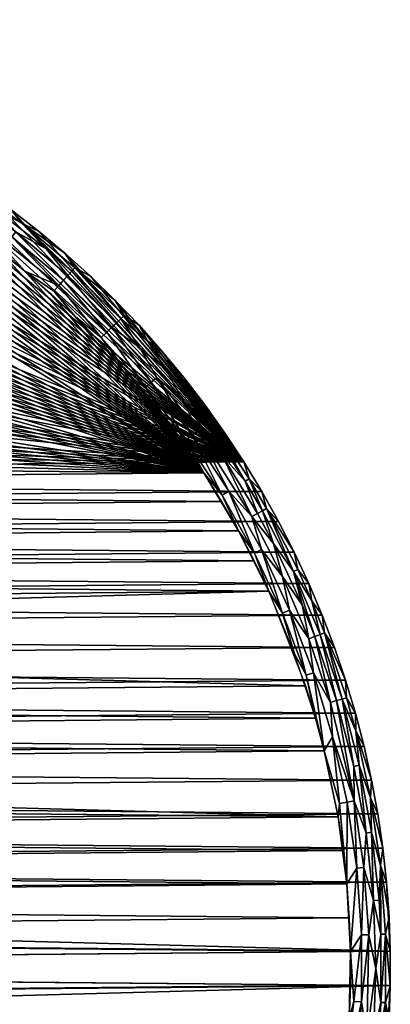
# Model space of a CAD drawing. Header units: inches. Extents: x -30 to 30, y -30 to 30.
# Tile 7 of 7: x 18.3 to 30, y -1.1 to 30. Entities that reach past the tile are written whole.
import ezdxf

# ---------------------------------------------------------------- set-up
doc = ezdxf.new("R2010")
doc.units = ezdxf.units.IN
doc.header["$MEASUREMENT"] = 0
doc.layers.add('AFUTL-3-EDPL', color=19, linetype='Continuous')
doc.layers.add('AFUTL-3-TPWD', color=15, linetype='Continuous')

msp = doc.modelspace()

# ---------------------------------------------------------------- meshes
at = {"layer": 'AFUTL-3-EDPL'}
mesh = msp.add_polyface(dxfattribs=at)
corners = [(19.53, 21.585, 41.092), (20.87, 19.944, 41.005), (19.368, 21.406, 41.005), (18.887, 23.309, 42.047), (18.378, 23.542, 41.766), (18.028, 23.979, 42.047), (18.455, 22.04, 40.976), (17.067, 23.581, 41.092), (17.424, 24.074, 41.556), (16.439, 24.543, 41.371), (15.631, 25.276, 41.556), (19.819, 21.905, 41.371), (19.682, 21.753, 41.215), (18.177, 23.285, 41.371), (16.621, 24.814, 41.766), (16.925, 23.385, 41.005), (14.776, 25.955, 41.766), (16.24, 25.224, 42.047), (19.126, 22.746, 41.556), (20.038, 22.147, 41.766), (19.939, 22.037, 41.556), (18.051, 23.124, 41.215), (19.721, 22.607, 42.047), (21.209, 20.267, 41.215), (16.326, 24.373, 41.215), (15.184, 24.552, 41.005), (15.311, 24.758, 41.092), (17.145, 24.618, 42.047), (20.528, 21.876, 42.047), (21.357, 20.409, 41.371), (14.615, 25.671, 41.371), (21.045, 20.111, 41.092), (20.041, 20.608, 40.976), (16.767, 23.35, 40.976)]
mesh.append_faces([[corners[k] for k in face] for face in [(4, 20, 18), (2, 32, 6)]], dxfattribs={"vtx0": -1})
mesh.append_faces([[corners[k] for k in face] for face in [(3, 4, 5), (27, 14, 17), (28, 19, 22), (12, 0, 21), (20, 11, 18), (5, 14, 27), (22, 4, 3)]], dxfattribs={"vtx0": -1, "vtx1": -1})
mesh.append_faces([[corners[k] for k in face] for face in [(0, 1, 2), (0, 6, 7), (8, 9, 10), (11, 12, 13), (8, 10, 14), (6, 15, 7), (14, 16, 17), (18, 13, 8), (19, 20, 4), (13, 9, 8), (0, 7, 21), (22, 19, 4), (21, 7, 24), (14, 10, 16), (15, 25, 26), (5, 4, 14), (18, 11, 13), (4, 8, 14), (9, 24, 30), (21, 24, 9), (13, 21, 9), (7, 26, 24), (7, 15, 26), (1, 32, 2), (15, 33, 25)]], dxfattribs={"vtx0": -1, "vtx1": -1, "vtx2": -1})
mesh.append_faces([[corners[k] for k in face] for face in [(11, 23, 12), (20, 29, 11), (13, 12, 21), (12, 31, 0)]], dxfattribs={"vtx0": -1, "vtx2": -1})
mesh.append_faces([[corners[k] for k in face] for face in [(2, 6, 0), (4, 18, 8), (6, 33, 15)]], dxfattribs={"vtx1": -1, "vtx2": -1})
mesh = msp.add_polyface(dxfattribs=at)
corners = [(23.708, 18.164, 41.766), (22.919, 18.918, 41.556), (22.328, 19.836, 41.766), (20.038, 22.147, 41.766), (21.486, 20.532, 41.556), (19.939, 22.037, 41.556), (23.919, 16.983, 41.215), (23.735, 16.853, 41.092), (22.624, 18.675, 41.215), (21.593, 20.634, 41.766), (22.45, 18.531, 41.092), (22.263, 18.377, 41.005), (21.045, 20.111, 41.092), (21.357, 20.409, 41.371), (21.209, 20.267, 41.215), (19.819, 21.905, 41.371), (23.538, 16.712, 41.005), (22.084, 19.62, 41.371), (24.142, 17.809, 42.047), (23.479, 18.674, 42.047), (20.87, 19.944, 41.005), (19.53, 21.585, 41.092), (22.062, 20.329, 42.047), (21.309, 21.117, 42.047), (24.232, 17.205, 41.556), (23.449, 17.965, 41.371), (22.786, 19.514, 42.047), (24.772, 16.921, 42.047), (24.352, 17.291, 41.766), (19.682, 21.753, 41.215), (22.873, 17.411, 40.976), (21.517, 19.062, 40.976), (20.041, 20.608, 40.976), (20.528, 21.876, 42.047)]
mesh.append_faces([[corners[k] for k in face] for face in [(10, 11, 12), (13, 14, 15), (18, 0, 19), (12, 20, 21), (22, 9, 23), (4, 13, 5), (26, 2, 22), (27, 28, 18), (14, 12, 29), (7, 16, 10), (2, 4, 9), (28, 24, 0), (17, 14, 13), (19, 2, 26), (23, 3, 33)]], dxfattribs={"vtx0": -1, "vtx1": -1})
mesh.append_faces([[corners[k] for k in face] for face in [(0, 1, 2), (6, 7, 8), (9, 4, 3), (8, 10, 14), (10, 16, 11), (17, 8, 14), (2, 1, 4), (19, 0, 2), (24, 25, 1), (1, 25, 17), (12, 11, 20), (23, 9, 3), (0, 24, 1), (1, 17, 4), (25, 6, 8), (25, 8, 17), (16, 30, 11), (11, 31, 20)]], dxfattribs={"vtx0": -1, "vtx1": -1, "vtx2": -1})
mesh.append_faces([[corners[k] for k in face] for face in [(3, 4, 5), (14, 10, 12), (8, 7, 10), (22, 2, 9), (18, 28, 0), (11, 30, 31), (20, 31, 32), (4, 17, 13)]], dxfattribs={"vtx0": -1, "vtx2": -1})
mesh = msp.add_polyface(dxfattribs=at)
corners = [(24.232, 17.205, 41.556), (24.691, 16.216, 41.371), (23.449, 17.965, 41.371), (27.421, 12.169, 42.047), (27.075, 12.608, 41.766), (26.961, 13.157, 42.047), (25.416, 15.401, 41.556), (25.803, 14.381, 41.371), (24.896, 15.086, 41.092), (25.709, 13.129, 41.005), (24.689, 14.96, 41.005), (26.308, 13.435, 41.371), (26.593, 12.384, 41.215), (25.624, 14.282, 41.215), (26.088, 14.54, 41.766), (25.935, 15.079, 42.047), (25.543, 15.478, 41.766), (25.371, 16.01, 42.047), (23.735, 16.853, 41.092), (24.352, 17.291, 41.766), (23.919, 16.983, 41.215), (26.94, 12.546, 41.556), (27.214, 11.49, 41.371), (25.959, 14.468, 41.556), (25.925, 13.239, 41.092), (23.538, 16.712, 41.005), (26.594, 11.228, 41.005), (26.466, 14.127, 42.047), (26.159, 11.919, 40.976), (25.201, 13.83, 40.976), (24.104, 15.664, 40.976), (22.873, 17.411, 40.976), (24.772, 16.921, 42.047)]
mesh.append_faces([[corners[k] for k in face] for face in [(3, 4, 5), (15, 16, 17), (8, 10, 18), (23, 7, 6), (27, 14, 15), (14, 23, 16), (11, 13, 7), (5, 14, 27), (17, 19, 32)]], dxfattribs={"vtx0": -1, "vtx1": -1})
mesh.append_faces([[corners[k] for k in face] for face in [(0, 1, 2), (6, 7, 1), (8, 9, 10), (6, 1, 0), (11, 12, 13), (5, 4, 14), (17, 16, 19), (7, 13, 1), (21, 11, 23), (12, 24, 13), (13, 8, 20), (18, 10, 25), (24, 26, 9), (19, 6, 0), (4, 21, 14), (14, 21, 23), (1, 20, 2), (1, 13, 20), (13, 24, 8), (24, 9, 8), (16, 6, 19), (9, 29, 10), (10, 30, 25)]], dxfattribs={"vtx0": -1, "vtx1": -1, "vtx2": -1})
mesh.append_faces([[corners[k] for k in face] for face in [(20, 8, 18), (15, 14, 16), (9, 28, 29), (16, 23, 6), (10, 29, 30), (25, 30, 31), (23, 11, 7)]], dxfattribs={"vtx0": -1, "vtx2": -1})
mesh.append_faces([[corners[k] for k in face] for face in [(21, 22, 11)]], dxfattribs={"vtx1": -1, "vtx2": -1})
mesh = msp.add_polyface(dxfattribs=at)
corners = [(27.78, 10.558, 41.556), (28.302, 8.463, 41.371), (27.613, 10.494, 41.371), (26.817, 11.323, 41.092), (27.339, 9.269, 41.005), (26.594, 11.228, 41.005), (28.174, 7.321, 41.092), (27.911, 6.879, 40.976), (27.568, 9.347, 41.092), (28.473, 8.514, 41.556), (25.925, 13.239, 41.092), (26.94, 12.546, 41.556), (28.106, 8.404, 41.215), (28.582, 9.115, 42.047), (28.615, 8.556, 41.766), (27.918, 10.61, 41.766), (28.232, 10.147, 42.047), (27.845, 11.165, 42.047), (27.515, 11.617, 41.766), (29.168, 7.017, 42.047), (28.906, 7.512, 41.766), (28.894, 8.071, 42.047), (26.593, 12.384, 41.215), (27.422, 10.422, 41.215), (28.842, 6.386, 41.371), (27.214, 11.49, 41.371), (26.308, 13.435, 41.371), (29.016, 6.425, 41.556), (27.421, 12.169, 42.047), (27.636, 7.912, 40.976), (26.972, 9.943, 40.976), (26.159, 11.919, 40.976), (25.709, 13.129, 41.005), (27.075, 12.608, 41.766)]
mesh.append_faces([[corners[k] for k in face] for face in [(11, 2, 25)]], dxfattribs={"vtx0": -1})
mesh.append_faces([[corners[k] for k in face] for face in [(6, 7, 8), (9, 1, 0), (13, 15, 16), (19, 20, 21), (17, 18, 28), (15, 0, 18), (1, 12, 2), (20, 9, 14), (2, 23, 25), (21, 14, 13), (16, 15, 17), (18, 11, 33)]], dxfattribs={"vtx0": -1, "vtx1": -1})
mesh.append_faces([[corners[k] for k in face] for face in [(3, 4, 5), (3, 5, 10), (0, 2, 11), (13, 14, 15), (22, 3, 10), (12, 8, 23), (25, 22, 26), (2, 12, 23), (14, 9, 15), (20, 27, 9), (18, 0, 11), (25, 23, 22), (23, 3, 22), (8, 7, 4), (23, 8, 3), (8, 4, 3), (4, 30, 5), (5, 31, 32)]], dxfattribs={"vtx0": -1, "vtx1": -1, "vtx2": -1})
mesh.append_faces([[corners[k] for k in face] for face in [(0, 1, 2), (12, 6, 8), (17, 15, 18), (9, 24, 1), (15, 9, 0), (21, 20, 14), (5, 30, 31), (28, 18, 33)]], dxfattribs={"vtx0": -1, "vtx2": -1})
mesh.append_faces([[corners[k] for k in face] for face in [(7, 29, 4), (4, 29, 30)]], dxfattribs={"vtx2": -1})
mesh = msp.add_polyface(dxfattribs=at)
corners = [(29.375, 5.394, 41.766), (29.405, 4.302, 41.556), (29.016, 6.425, 41.556), (29.162, 3.19, 41.215), (28.937, 3.165, 41.092), (28.853, 5.298, 41.215), (29.689, 3.248, 41.766), (28.622, 2.668, 40.976), (28.631, 5.257, 41.092), (28.906, 7.512, 41.766), (29.229, 4.276, 41.371), (28.842, 6.386, 41.371), (29.316, 1.065, 41.215), (29.09, 1.057, 41.092), (29.64, 2.157, 41.556), (28.393, 5.213, 41.005), (28.345, 4.787, 40.976), (27.911, 6.879, 40.976), (29.403, 5.953, 42.047), (28.741, 0.534, 40.976), (29.462, 2.144, 41.371), (28.302, 8.463, 41.371), (29.876, 2.72, 42.047), (29.758, 3.803, 42.047), (29.955, 1.634, 42.047), (29.847, 1.084, 41.766), (28.174, 7.321, 41.092), (28.106, 8.404, 41.215), (29.6, 4.881, 42.047), (29.699, 1.079, 41.556), (28.473, 8.514, 41.556), (29.168, 7.017, 42.047)]
mesh.append_faces([[corners[k] for k in face] for face in [(6, 29, 14)]], dxfattribs={"vtx0": -1})
mesh.append_faces([[corners[k] for k in face] for face in [(4, 7, 8), (22, 6, 23), (28, 0, 18), (24, 6, 22), (13, 19, 4), (8, 15, 26), (29, 20, 14), (23, 0, 28), (18, 9, 31)]], dxfattribs={"vtx0": -1, "vtx1": -1})
mesh.append_faces([[corners[k] for k in face] for face in [(0, 1, 2), (3, 4, 5), (6, 1, 0), (0, 2, 9), (12, 13, 3), (18, 0, 9), (14, 20, 1), (10, 3, 5), (24, 25, 6), (5, 26, 27), (23, 6, 0), (25, 29, 6), (2, 10, 11), (2, 11, 30), (1, 10, 2), (1, 20, 10), (26, 15, 17), (21, 5, 27), (20, 3, 10), (20, 12, 3), (8, 7, 15)]], dxfattribs={"vtx0": -1, "vtx1": -1, "vtx2": -1})
mesh.append_faces([[corners[k] for k in face] for face in [(10, 5, 11), (15, 16, 17), (4, 19, 7), (5, 4, 8), (15, 7, 16), (5, 8, 26), (3, 13, 4)]], dxfattribs={"vtx0": -1, "vtx2": -1})
mesh.append_faces([[corners[k] for k in face] for face in [(11, 5, 21)]], dxfattribs={"vtx1": -1})
mesh.append_faces([[corners[k] for k in face] for face in [(6, 14, 1)]], dxfattribs={"vtx1": -1, "vtx2": -1})
mesh = msp.add_polyface(dxfattribs=at)
corners = [(29.462, -2.144, 41.371), (29.64, -2.157, 41.556), (29.229, -4.276, 41.371), (28.147, -5.837, 40.976), (28.937, -3.165, 41.092), (28.631, -5.257, 41.092), (29.54, 0, 41.371), (29.699, -1.079, 41.556), (29.995, -0.545, 42.047), (29.847, 1.084, 41.766), (29.995, 0.545, 42.047), (28.848, -1.048, 41.005), (29.09, -1.057, 41.092), (28.503, -3.73, 40.976), (29.09, 1.057, 41.092), (29.316, 1.065, 41.215), (29.689, -3.248, 41.766), (29.405, -4.302, 41.556), (29.847, -1.084, 41.766), (29.876, -2.72, 42.047), (29.699, 1.079, 41.556), (29.462, 2.144, 41.371), (29.027, -4.247, 41.215), (28.842, -6.386, 41.371), (29.955, -1.634, 42.047), (28.741, 0.534, 40.976), (29.258, -2.129, 41.215), (29.6, -4.881, 42.047), (29.375, -5.394, 41.766), (29.758, -3.803, 42.047), (28.642, -6.342, 41.215), (28.701, -1.602, 40.976), (29.955, 1.634, 42.047)]
mesh.append_faces([[corners[k] for k in face] for face in [(0, 1, 2), (8, 9, 10), (14, 15, 12), (4, 22, 5), (2, 17, 23), (13, 4, 3), (12, 26, 4), (7, 18, 1), (10, 9, 32)]], dxfattribs={"vtx0": -1, "vtx1": -1})
mesh.append_faces([[corners[k] for k in face] for face in [(6, 7, 0), (11, 12, 13), (1, 16, 17), (2, 1, 17), (9, 8, 18), (18, 19, 16), (6, 20, 7), (20, 6, 21), (25, 14, 11), (12, 15, 26), (4, 26, 22), (16, 27, 28), (1, 18, 16), (7, 9, 18), (20, 9, 7), (17, 16, 28), (26, 6, 0), (26, 0, 22), (22, 2, 30), (15, 6, 26), (6, 15, 21)]], dxfattribs={"vtx0": -1, "vtx1": -1, "vtx2": -1})
mesh.append_faces([[corners[k] for k in face] for face in [(3, 4, 5), (11, 14, 12), (18, 24, 19), (16, 29, 27), (22, 0, 2), (13, 12, 4), (0, 7, 1), (11, 31, 25), (18, 8, 24), (16, 19, 29)]], dxfattribs={"vtx0": -1, "vtx2": -1})
mesh.append_faces([[corners[k] for k in face] for face in [(13, 31, 11)]], dxfattribs={"vtx1": -1, "vtx2": -1})
at = {"layer": 'AFUTL-3-TPWD'}
mesh = msp.add_polyface(dxfattribs=at)
corners = [(24.104, 15.664, 40.976), (-18.042, 22.379, 40.976), (-16.33, 23.658, 40.976), (-20.128, 22.246, 42.047), (25.371, 16.01, 42.047), (-19.307, 22.962, 42.047), (-3.533, 29.791, 42.047), (-2.449, 29.9, 42.047), (-2.402, 28.646, 40.976), (-1.335, 28.715, 40.976), (-12.911, 27.079, 42.047), (-11.919, 27.53, 42.047), (-11.676, 26.268, 40.976), (-9.692, 27.063, 40.976), (-7.808, 28.966, 42.047), (-6.751, 29.23, 42.047), (-21.159, 19.459, 40.976), (-20.421, 20.232, 40.976), (-6.62, 27.974, 40.976), (-5.575, 28.2, 40.976), (-23.136, 19.097, 42.047), (-21.689, 20.726, 42.047), (-15.779, 25.515, 42.047), (-14.842, 26.071, 42.047), (-13.595, 25.328, 40.976), (-12.644, 25.816, 40.976), (-19.655, 20.977, 40.976), (-18.861, 21.693, 40.976), (-9.89, 28.323, 42.047), (-8.855, 28.663, 42.047), (-17.589, 24.302, 42.047), (-8.68, 27.405, 40.976), (-7.655, 27.708, 40.976), (-4.523, 28.388, 40.976), (-3.465, 28.537, 40.976), (-15.439, 24.248, 40.976), (-14.527, 24.805, 40.976), (-20.922, 21.5, 42.047), (-4.612, 29.643, 42.047), (-10.912, 27.945, 42.047), (-16.695, 24.925, 42.047), (-13.886, 26.593, 42.047)]
mesh.append_faces([[corners[k] for k in face] for face in [(3, 4, 5), (6, 4, 7), (10, 4, 11), (14, 4, 15), (20, 4, 21), (22, 4, 23), (28, 4, 29), (5, 4, 30), (21, 4, 37), (15, 4, 38), (39, 4, 28), (40, 4, 22), (41, 4, 10), (38, 4, 6), (29, 4, 14), (37, 4, 3), (30, 4, 40), (11, 4, 39), (23, 4, 41)]], dxfattribs={"vtx0": -1, "vtx1": -1})
mesh.append_faces([[corners[k] for k in face] for face in [(0, 1, 2), (0, 8, 9), (0, 12, 13), (0, 18, 19), (0, 26, 27), (0, 31, 32), (0, 35, 36), (0, 13, 31), (0, 17, 26), (0, 34, 8), (0, 36, 24), (0, 25, 12), (0, 19, 33)]], dxfattribs={"vtx0": -1, "vtx2": -1})
mesh.append_faces([[corners[k] for k in face] for face in [(16, 17, 0), (24, 25, 0), (33, 34, 0), (27, 1, 0), (2, 35, 0), (32, 18, 0)]], dxfattribs={"vtx1": -1, "vtx2": -1})
mesh = msp.add_polyface(dxfattribs=at)
corners = [(8.169, 27.561, 40.976), (9.187, 27.238, 40.976), (24.104, 15.664, 40.976), (4.073, 29.722, 42.047), (25.371, 16.01, 42.047), (5.15, 29.555, 42.047), (14.063, 25.071, 40.976), (15.887, 23.957, 40.976), (14.367, 26.336, 42.047), (15.313, 25.797, 42.047), (9.374, 28.498, 42.047), (10.403, 28.139, 42.047), (2.934, 28.596, 40.976), (3.995, 28.467, 40.976), (18.028, 23.979, 42.047), (18.887, 23.309, 42.047), (11.186, 26.481, 40.976), (12.162, 26.047, 40.976), (0.817, 29.989, 42.047), (1.905, 29.939, 42.047), (0.801, 28.735, 40.976), (16.767, 23.35, 40.976), (17.623, 22.711, 40.976), (11.418, 27.742, 42.047), (13.401, 26.841, 42.047), (7.281, 29.103, 42.047), (8.333, 28.819, 42.047), (6.099, 28.092, 40.976), (7.139, 27.846, 40.976), (16.24, 25.224, 42.047), (17.145, 24.618, 42.047), (13.122, 25.577, 40.976), (-1.361, 29.969, 42.047), (-0.267, 28.745, 40.976), (18.455, 22.04, 40.976), (10.194, 26.878, 40.976), (19.721, 22.607, 42.047), (20.528, 21.876, 42.047), (6.22, 29.348, 42.047), (-2.449, 29.9, 42.047), (-1.335, 28.715, 40.976), (19.261, 21.339, 40.976)]
mesh.append_faces([[corners[k] for k in face] for face in [(3, 4, 5), (8, 4, 9), (10, 4, 11), (14, 4, 15), (18, 4, 19), (23, 4, 24), (25, 4, 26), (29, 4, 30), (32, 4, 18), (19, 4, 3), (11, 4, 23), (36, 4, 37), (9, 4, 29), (38, 4, 25), (39, 4, 32), (24, 4, 8), (26, 4, 10), (30, 4, 14), (15, 4, 36), (5, 4, 38)]], dxfattribs={"vtx0": -1, "vtx1": -1})
mesh.append_faces([[corners[k] for k in face] for face in [(2, 6, 7), (2, 12, 13), (2, 20, 12), (2, 27, 28), (2, 31, 6), (2, 33, 20), (2, 22, 34), (2, 35, 16), (2, 7, 21), (2, 28, 0), (2, 1, 35), (2, 17, 31), (2, 34, 41)]], dxfattribs={"vtx0": -1, "vtx2": -1})
mesh.append_faces([[corners[k] for k in face] for face in [(0, 1, 2), (16, 17, 2), (21, 22, 2), (13, 27, 2), (40, 33, 2)]], dxfattribs={"vtx1": -1, "vtx2": -1})
mesh = msp.add_polyface(dxfattribs=at)
corners = [(-29.29, 6.486, 42.047), (29.403, 5.953, 42.047), (29.168, 7.017, 42.047), (-26.205, 14.605, 42.047), (26.466, 14.127, 42.047), (25.935, 15.079, 42.047), (27.323, 8.934, 40.976), (-26.782, 10.443, 40.976), (26.159, 11.919, 40.976), (28.741, 0.534, 40.976), (-28.726, 1.068, 40.976), (28.701, 1.602, 40.976), (19.261, 21.339, 40.976), (20.041, 20.608, 40.976), (24.104, 15.664, 40.976), (28.345, 4.787, 40.976), (-28.034, 6.359, 40.976), (27.911, 6.879, 40.976), (-28.043, 10.658, 42.047), (28.232, 10.147, 42.047), (27.845, 11.165, 42.047), (-29.921, 2.177, 42.047), (29.995, 0.545, 42.047), (29.876, 2.72, 42.047), (25.201, 13.83, 40.976), (-24.939, 14.296, 40.976), (24.669, 14.757, 40.976), (20.528, 21.876, 42.047), (25.371, 16.01, 42.047), (21.309, 21.117, 42.047), (28.622, 2.668, 40.976), (-28.568, 3.2, 40.976), (28.503, 3.73, 40.976), (22.062, 20.329, 42.047), (22.786, 19.514, 42.047), (21.517, 19.062, 40.976), (22.21, 18.249, 40.976), (-28.743, 8.594, 42.047), (28.894, 8.071, 42.047), (28.582, 9.115, 42.047), (-27.196, 12.665, 42.047), (27.421, 12.169, 42.047), (26.961, 13.157, 42.047), (-29.684, 4.343, 42.047), (29.758, 3.803, 42.047), (29.6, 4.881, 42.047), (27.636, 7.912, 40.976), (-27.484, 8.424, 40.976), (-25.932, 12.404, 40.976), (25.697, 12.884, 40.976), (20.793, 19.849, 40.976), (-28.429, 4.259, 40.976), (23.479, 18.674, 42.047), (22.873, 17.411, 40.976), (23.505, 16.549, 40.976), (-25.657, 15.547, 42.047), (-29.036, 7.545, 42.047), (-28.746, 0, 40.976), (28.741, -0.534, 40.976), (-27.638, 11.669, 42.047), (24.142, 17.809, 42.047), (-28.411, 9.632, 42.047), (-27.778, 7.397, 40.976), (-29.507, 5.418, 42.047), (-25.453, 13.359, 40.976), (-28.667, 2.136, 40.976), (-29.822, 3.262, 42.047), (-24.391, 15.213, 40.976), (-26.718, 13.644, 42.047)]
mesh.append_faces([[corners[k] for k in face] for face in [(14, 53, 54), (52, 28, 60)]], dxfattribs={"vtx0": -1})
mesh.append_faces([[corners[k] for k in face] for face in [(6, 7, 8), (9, 10, 11), (15, 16, 17), (24, 25, 26), (27, 28, 29), (30, 31, 32), (33, 28, 34), (46, 47, 6), (8, 48, 49), (32, 51, 15), (34, 28, 52), (17, 62, 46), (29, 28, 33), (49, 64, 24), (11, 65, 30), (26, 67, 14)]], dxfattribs={"vtx0": -1, "vtx1": -1})
mesh.append_faces([[corners[k] for k in face] for face in [(0, 1, 2), (3, 4, 5), (18, 19, 20), (21, 22, 23), (37, 38, 39), (40, 41, 42), (43, 44, 45), (14, 50, 35), (55, 5, 28), (56, 2, 38), (57, 9, 58), (59, 20, 41), (61, 39, 19), (14, 13, 50), (63, 45, 1), (66, 23, 44), (68, 42, 4), (14, 36, 53)]], dxfattribs={"vtx0": -1, "vtx2": -1})
mesh.append_faces([[corners[k] for k in face] for face in [(12, 13, 14), (35, 36, 14)]], dxfattribs={"vtx1": -1, "vtx2": -1})
mesh = msp.add_polyface(dxfattribs=at)
corners = [(-29.684, 4.343, 42.047), (29.6, 4.881, 42.047), (-29.507, 5.418, 42.047), (24.669, 14.757, 40.976), (-24.939, 14.296, 40.976), (-24.391, 15.213, 40.976), (-26.205, 14.605, 42.047), (25.935, 15.079, 42.047), (-25.657, 15.547, 42.047), (27.911, 6.879, 40.976), (-28.034, 6.359, 40.976), (-27.778, 7.397, 40.976), (26.159, 11.919, 40.976), (-26.782, 10.443, 40.976), (-26.376, 11.431, 40.976), (-28.743, 8.594, 42.047), (28.582, 9.115, 42.047), (-28.411, 9.632, 42.047), (28.701, 1.602, 40.976), (-28.726, 1.068, 40.976), (-28.667, 2.136, 40.976), (-23.193, 16.983, 40.976), (-22.546, 17.833, 40.976), (24.104, 15.664, 40.976), (-27.196, 12.665, 42.047), (26.961, 13.157, 42.047), (-26.718, 13.644, 42.047), (28.345, 4.787, 40.976), (-28.429, 4.259, 40.976), (-28.251, 5.313, 40.976), (-24.461, 17.368, 42.047), (25.371, 16.01, 42.047), (-23.814, 18.245, 42.047), (-29.921, 2.177, 42.047), (29.876, 2.72, 42.047), (-29.822, 3.262, 42.047), (-28.043, 10.658, 42.047), (27.845, 11.165, 42.047), (-27.638, 11.669, 42.047), (25.697, 12.884, 40.976), (-25.932, 12.404, 40.976), (-25.453, 13.359, 40.976), (27.323, 8.934, 40.976), (-27.484, 8.424, 40.976), (-29.29, 6.486, 42.047), (29.168, 7.017, 42.047), (-29.036, 7.545, 42.047), (-21.867, 18.659, 40.976), (-23.808, 16.109, 40.976), (28.503, 3.73, 40.976), (-28.568, 3.2, 40.976), (-25.076, 16.468, 42.047), (28.741, 0.534, 40.976), (-28.746, 0, 40.976), (-30, 0, 42.047), (29.995, 0.545, 42.047), (-29.98, 1.089, 42.047), (27.421, 12.169, 42.047), (29.758, 3.803, 42.047), (-21.159, 19.459, 40.976), (25.201, 13.83, 40.976), (28.622, 2.668, 40.976), (26.466, 14.127, 42.047), (27.636, 7.912, 40.976), (28.232, 10.147, 42.047), (29.403, 5.953, 42.047), (-23.136, 19.097, 42.047), (28.894, 8.071, 42.047)]
mesh.append_faces([[corners[k] for k in face] for face in [(0, 1, 2), (6, 7, 8), (15, 16, 17), (24, 25, 26), (30, 31, 32), (33, 34, 35), (36, 37, 38), (44, 45, 46), (8, 31, 51), (19, 52, 53), (54, 55, 56), (38, 57, 24), (35, 58, 0), (51, 31, 30), (26, 62, 6), (17, 64, 36), (2, 65, 44), (32, 31, 66), (46, 67, 15), (56, 55, 33)]], dxfattribs={"vtx0": -1, "vtx1": -1})
mesh.append_faces([[corners[k] for k in face] for face in [(3, 4, 5), (9, 10, 11), (12, 13, 14), (18, 19, 20), (27, 28, 29), (39, 40, 41), (42, 43, 13), (23, 22, 47), (23, 5, 48), (49, 50, 28), (23, 47, 59), (12, 14, 40), (27, 29, 10), (23, 48, 21), (60, 41, 4), (61, 20, 50), (63, 11, 43)]], dxfattribs={"vtx0": -1, "vtx2": -1})
mesh.append_faces([[corners[k] for k in face] for face in [(21, 22, 23)]], dxfattribs={"vtx1": -1, "vtx2": -1})
mesh = msp.add_polyface(dxfattribs=at)
corners = [(-28.726, -1.068, 40.976), (28.701, -1.602, 40.976), (-28.667, -2.136, 40.976), (-28.568, -3.2, 40.976), (28.622, -2.668, 40.976), (28.503, -3.73, 40.976), (28.582, -9.115, 42.047), (-28.743, -8.594, 42.047), (-28.411, -9.632, 42.047), (28.232, -10.147, 42.047), (29.995, -0.545, 42.047), (-29.921, -2.177, 42.047), (29.876, -2.72, 42.047), (-29.98, -1.089, 42.047), (-30, 0, 42.047), (-28.034, -6.359, 40.976), (27.911, -6.879, 40.976), (-27.778, -7.397, 40.976), (29.6, -4.881, 42.047), (-29.684, -4.343, 42.047), (-29.507, -5.418, 42.047), (28.345, -4.787, 40.976), (29.403, -5.953, 42.047), (-26.782, -10.443, 40.976), (26.972, -9.943, 40.976), (26.159, -11.919, 40.976), (-28.429, -4.259, 40.976), (-28.251, -5.313, 40.976), (-29.822, -3.262, 42.047), (29.168, -7.017, 42.047), (-29.036, -7.545, 42.047), (28.894, -8.071, 42.047), (27.845, -11.165, 42.047), (-27.638, -11.669, 42.047), (-27.484, -8.424, 40.976), (27.636, -7.912, 40.976), (27.323, -8.934, 40.976), (28.741, -0.534, 40.976), (29.995, 0.545, 42.047), (-29.29, -6.486, 42.047), (-28.746, 0, 40.976), (29.758, -3.803, 42.047)]
mesh.append_faces([[corners[k] for k in face] for face in [(0, 1, 2), (6, 8, 9), (10, 11, 12), (13, 10, 14), (15, 16, 17), (18, 20, 22), (26, 21, 27), (29, 30, 31), (34, 36, 23), (40, 37, 0), (3, 5, 26), (41, 19, 18), (27, 21, 15), (31, 7, 6), (9, 8, 32), (22, 39, 29), (2, 4, 3), (17, 35, 34), (12, 28, 41)]], dxfattribs={"vtx0": -1, "vtx1": -1})
mesh.append_faces([[corners[k] for k in face] for face in [(3, 4, 5), (6, 7, 8), (18, 19, 20), (15, 21, 16), (23, 24, 25), (12, 11, 28), (32, 8, 33), (34, 35, 36), (0, 37, 1), (14, 10, 38), (29, 39, 30), (26, 5, 21), (41, 28, 19), (23, 36, 24), (17, 16, 35), (2, 1, 4), (22, 20, 39), (10, 13, 11), (31, 30, 7)]], dxfattribs={"vtx0": -1, "vtx2": -1})

doc.saveas('drawing.dxf')
